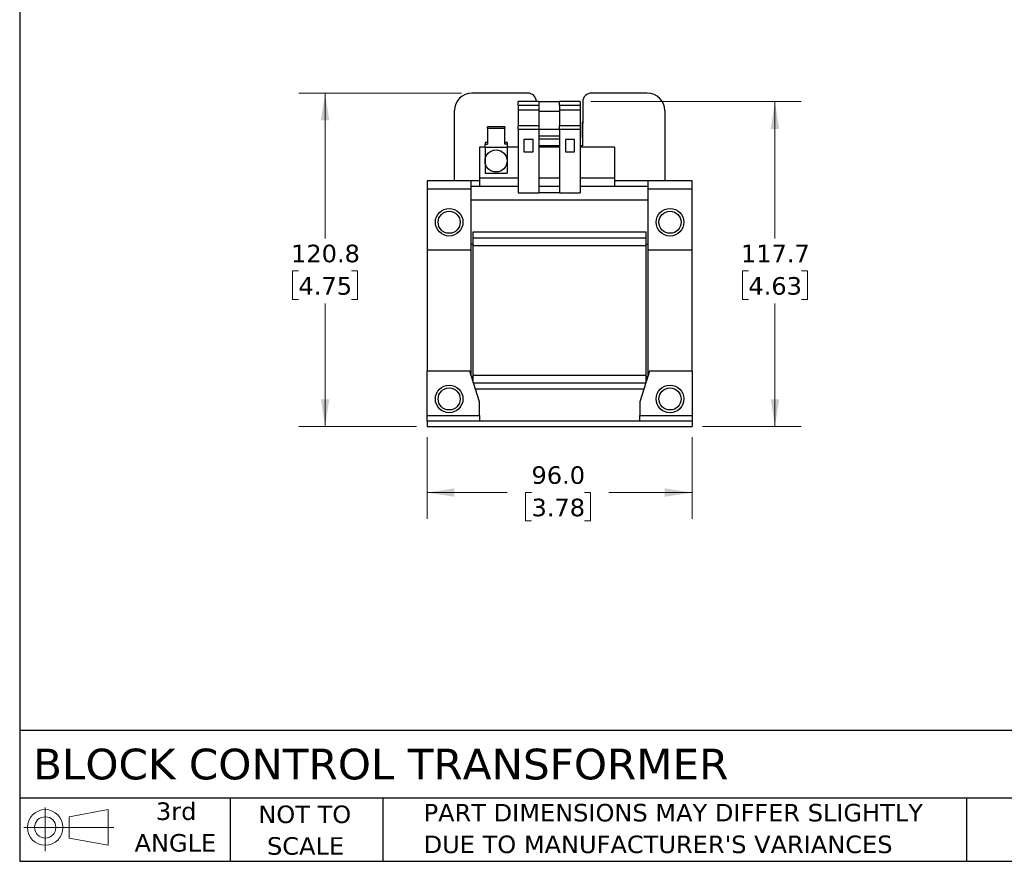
# Model space of a CAD drawing. Header units: millimetres. Extents: x 19 to 819, y 19 to 629.
# Tile 1 of 15: x 19 to 376, y 19 to 324. Entities that reach past the tile are written whole.
import ezdxf

# ---------------------------------------------------------------- set-up
doc = ezdxf.new("R2010")
doc.units = ezdxf.units.MM
doc.header["$LTSCALE"] = 3
doc.linetypes.add('SLD-Solid', pattern=[0])
doc.layers.add('TEXT', color=140, linetype='SLD-Solid', lineweight=25)
doc.styles.add('SLDTEXTSTYLE0', font='VERDANA.TTF')
doc.dimstyles.new('SLDDIMSTYLE0', dxfattribs={"dimtxt": 6.474023, "dimasz": 9.906, "dimexe": 0, "dimexo": 0.0625, "dimgap": 1.618506, "dimtad": 0, "dimtih": 1, "dimtoh": 1, "dimrnd": 1e-09, "dimzin": 4, "dimdsep": 46, "dimtxsty": 'SLDTEXTSTYLE0', "dimsah": 1, "dimcen": 0.09, "dimadec": 0, "dimazin": 1, "dimtfac": 1, "dimtofl": 0, "dimtmove": 0, "dimatfit": 3, "dimfxl": 0, "dimfrac": 2, "dimtolj": 1, "dimtzin": 12, "dimarcsym": 0})
doc.dimstyles.new('SLDDIMSTYLE1', dxfattribs={"dimtxt": 6.474023, "dimasz": 9.906, "dimexe": 0, "dimexo": 0.0625, "dimgap": 1.618506, "dimtad": 0, "dimtih": 1, "dimtoh": 1, "dimrnd": 1e-09, "dimzin": 12, "dimdsep": 46, "dimtxsty": 'SLDTEXTSTYLE0', "dimsah": 1, "dimcen": 0.09, "dimadec": 0, "dimazin": 3, "dimtfac": 1, "dimtofl": 0, "dimtmove": 0, "dimatfit": 3, "dimfxl": 0, "dimfrac": 2, "dimtolj": 1, "dimtzin": 12, "dimarcsym": 0})

# ---------------------------------------------------------------- blocks, each defined once
blk = doc.blocks.new('Block11')
at = {"color": 7, "linetype": 'SLD-Solid', "lineweight": 18}
for p, q in [((7.77, 15.93), (7.77, 0)), ((16.44, 12.5), (30.53, 15.1)), ((30.53, 15.1), (30.53, 2.19)), ((16.44, 4.79), (16.44, 12.5)), ((0, 8.65), (32.62, 8.65)), ((16.44, 4.79), (30.53, 2.19))]:
    blk.add_line(p, q, dxfattribs=at)
for radius in [6.45, 3.86]:
    blk.add_circle((7.77, 8.65), radius, dxfattribs=at)
blk = doc.blocks.new('Block12')
at = {"color": 7, "linetype": 'Continuous'}
blk.add_blockref('Block11', (0, 0), dxfattribs=at)
blk = doc.blocks.new('_D')
at = {"color": 7, "linetype": 'SLD-Solid', "lineweight": 0}
for p, q in [((166.61, 172.7), (166.61, 143.07)), ((262.61, 172.7), (262.61, 143.07)), ((166.61, 152.59), (195.66, 152.59)), ((204.43, 152.59), (202.26, 152.59)), ((202.26, 152.59), (202.26, 142.3)), ((223.67, 152.59), (225.85, 152.59)), ((225.85, 152.59), (225.85, 142.3)), ((262.61, 152.59), (232.45, 152.59)), ((202.26, 142.3), (204.43, 142.3)), ((225.85, 142.3), (223.67, 142.3))]:
    blk.add_line(p, q, dxfattribs=at)
at = {"color": 7, "linetype": 'SLD-Solid', "lineweight": 18}
for points in [[(166.61, 152.59), (176.52, 151.07), (176.52, 154.12)], [(262.61, 152.59), (252.71, 154.12), (252.71, 151.07)]]:
    blk.add_solid(points, dxfattribs=at)
at = {"color": 7, "linetype": 'SLD-Solid', "lineweight": 18, "char_height": 6.35, "attachment_point": 1, "style": 'SLDTEXTSTYLE0'}
for s, insert in [('96.0', (204.43, 162.11)), ('3.78', (204.43, 150.37))]:
    blk.add_mtext(s, dxfattribs=dict(at, insert=insert))
blk = doc.blocks.new('_D_1')
at = {"color": 7, "linetype": 'SLD-Solid', "lineweight": 0}
for p, q in [((225.92, 294.21), (302.14, 294.21)), ((292.61, 294.21), (292.61, 244.58)), ((282.99, 232.84), (280.82, 232.84)), ((280.82, 232.84), (280.82, 222.55)), ((302.23, 232.84), (304.41, 232.84)), ((304.41, 232.84), (304.41, 222.55)), ((280.82, 222.55), (282.99, 222.55)), ((304.41, 222.55), (302.23, 222.55)), ((292.61, 176.51), (292.61, 221.11)), ((266.42, 176.51), (302.14, 176.51))]:
    blk.add_line(p, q, dxfattribs=at)
at = {"color": 7, "linetype": 'SLD-Solid', "lineweight": 18}
for points in [[(292.61, 294.21), (291.09, 284.3), (294.14, 284.3)], [(292.61, 176.51), (294.14, 186.41), (291.09, 186.41)]]:
    blk.add_solid(points, dxfattribs=at)
at = {"color": 7, "linetype": 'SLD-Solid', "lineweight": 18, "char_height": 6.35, "attachment_point": 1, "style": 'SLDTEXTSTYLE0'}
for s, insert in [('117.7', (280.3, 242.36)), ('4.63', (282.99, 230.62))]:
    blk.add_mtext(s, dxfattribs=dict(at, insert=insert))
blk = doc.blocks.new('_D_2')
at = {"color": 7, "linetype": 'SLD-Solid', "lineweight": 0}
for p, q in [((179.05, 297.26), (120.13, 297.26)), ((129.66, 297.26), (129.66, 244.58)), ((120.04, 232.84), (117.86, 232.84)), ((117.86, 232.84), (117.86, 222.55)), ((139.27, 232.84), (141.45, 232.84)), ((141.45, 232.84), (141.45, 222.55)), ((117.86, 222.55), (120.04, 222.55)), ((141.45, 222.55), (139.27, 222.55)), ((129.66, 176.51), (129.66, 221.11)), ((162.8, 176.51), (120.13, 176.51))]:
    blk.add_line(p, q, dxfattribs=at)
at = {"color": 7, "linetype": 'SLD-Solid', "lineweight": 18}
for points in [[(129.66, 297.26), (128.13, 287.35), (131.18, 287.35)], [(129.66, 176.51), (131.18, 186.41), (128.13, 186.41)]]:
    blk.add_solid(points, dxfattribs=at)
at = {"color": 7, "linetype": 'SLD-Solid', "lineweight": 18, "char_height": 6.35, "attachment_point": 1, "style": 'SLDTEXTSTYLE0'}
for s, insert in [('120.8', (117.34, 242.36)), ('4.75', (120.04, 230.62))]:
    blk.add_mtext(s, dxfattribs=dict(at, insert=insert))

msp = doc.modelspace()

# ---------------------------------------------------------------- linework, layer by layer
for p, q in [((203.043, 297.258), (182.862, 297.258)), ((246.362, 297.258), (226.181, 297.258)), ((207.112, 294.208), (199.612, 294.208)), ((199.612, 292.908), (199.612, 294.208)), ((199.612, 292.908), (207.112, 292.908)), ((199.612, 292.908), (199.612, 291.054)), ((207.112, 294.208), (207.112, 292.908)), ((207.112, 294.208), (214.612, 294.208)), ((207.112, 292.908), (207.112, 291.054)), ((222.112, 294.208), (214.612, 294.208)), ((214.612, 292.908), (214.612, 294.208)), ((214.612, 292.908), (222.112, 292.908)), ((214.612, 292.908), (214.612, 291.054)), ((222.112, 294.208), (222.112, 292.908)), ((222.112, 292.908), (222.112, 291.054)), ((223.006, 294.111), (222.867, 278.208)), ((176.512, 265.508), (176.512, 290.908)), ((207.112, 291.054), (199.612, 291.054)), ((199.612, 291.054), (199.612, 285.394)), ((207.112, 291.054), (207.112, 285.394)), ((207.112, 290.708), (214.612, 290.708)), ((222.112, 291.054), (214.612, 291.054)), ((214.612, 291.054), (214.612, 285.394)), ((222.112, 291.054), (222.112, 285.394)), ((252.712, 290.908), (252.712, 265.508)), ((207.112, 285.394), (199.612, 285.394)), ((199.612, 284.194), (199.612, 285.394)), ((207.112, 285.394), (207.112, 284.194)), ((222.112, 285.394), (214.612, 285.394)), ((214.612, 284.194), (214.612, 285.394)), ((222.112, 285.394), (222.112, 284.194)), ((194.762, 285.029), (188.462, 285.029)), ((188.462, 284.463), (188.462, 285.029)), ((194.762, 284.463), (188.462, 284.463)), ((188.462, 284.463), (188.462, 278.807)), ((194.762, 285.029), (194.762, 284.463)), ((194.762, 278.807), (194.762, 284.463)), ((199.612, 284.194), (207.112, 284.194)), ((199.612, 284.194), (199.612, 261.094)), ((207.112, 284.194), (207.112, 261.094)), ((207.112, 284.154), (214.612, 284.154)), ((214.612, 284.194), (222.112, 284.194)), ((214.612, 284.194), (214.612, 261.094)), ((222.112, 284.194), (222.112, 261.094)), ((187.612, 279.372), (187.612, 278.807)), ((188.462, 279.372), (187.612, 279.372)), ((187.612, 277.627), (187.612, 278.807)), ((187.612, 278.807), (188.462, 278.807)), ((195.612, 279.372), (194.762, 279.372)), ((195.612, 278.807), (194.762, 278.807)), ((195.612, 279.372), (195.612, 278.807)), ((195.612, 278.807), (195.612, 277.627)), ((205.012, 280.508), (201.712, 280.508)), ((201.712, 280.508), (201.712, 276.008)), ((205.012, 276.008), (205.012, 280.508)), ((214.612, 281.708), (207.112, 281.708)), ((207.112, 280.725), (214.612, 280.725)), ((214.612, 278.208), (207.112, 278.208)), ((220.012, 280.508), (216.712, 280.508)), ((216.712, 280.508), (216.712, 276.008)), ((220.012, 276.008), (220.012, 280.508)), ((222.867, 278.208), (222.112, 278.208)), ((185.612, 277.708), (185.612, 266.508)), ((187.612, 277.708), (185.612, 277.708)), ((187.612, 277.627), (195.612, 277.627)), ((187.612, 277.627), (187.612, 272.708)), ((199.612, 277.708), (195.612, 277.708)), ((195.612, 277.627), (195.612, 272.708)), ((201.712, 276.008), (205.012, 276.008)), ((214.612, 277.708), (207.112, 277.708)), ((216.712, 276.008), (220.012, 276.008)), ((234.612, 277.708), (222.112, 277.708)), ((234.612, 266.508), (234.612, 277.708)), ((187.612, 272.708), (187.612, 268.208)), ((195.612, 272.708), (195.612, 268.208)), ((187.612, 268.208), (195.612, 268.208)), ((166.612, 265.508), (166.612, 262.508)), ((176.512, 265.508), (166.612, 265.508)), ((185.612, 265.508), (176.512, 265.508)), ((182.612, 262.508), (182.612, 265.508)), ((199.612, 266.508), (185.612, 266.508)), ((185.612, 266.508), (185.612, 263.508)), ((214.612, 266.508), (207.112, 266.508)), ((234.612, 266.508), (222.112, 266.508)), ((234.612, 263.508), (234.612, 266.508)), ((252.712, 265.508), (234.612, 265.508)), ((246.612, 265.508), (246.612, 262.508)), ((262.612, 265.508), (252.712, 265.508)), ((262.612, 262.508), (262.612, 265.508)), ((182.612, 262.508), (166.612, 262.508)), ((166.612, 262.508), (166.612, 240.508)), ((182.612, 263.508), (185.612, 263.508)), ((182.612, 240.508), (182.612, 262.508)), ((185.612, 263.508), (199.612, 263.508)), ((199.612, 261.094), (207.112, 261.094)), ((207.112, 263.508), (214.612, 263.508)), ((214.612, 261.094), (207.112, 261.094)), ((214.612, 261.094), (222.112, 261.094)), ((222.112, 263.508), (234.612, 263.508)), ((234.612, 263.508), (246.612, 263.508)), ((262.612, 262.508), (246.612, 262.508)), ((246.612, 262.508), (246.612, 240.508)), ((262.612, 240.508), (262.612, 262.508)), ((246.612, 258.508), (182.612, 258.508)), ((183.312, 247.007), (245.912, 247.007)), ((183.312, 244.707), (183.312, 247.007)), ((245.912, 244.707), (245.912, 247.007)), ((245.912, 244.707), (183.312, 244.707)), ((183.312, 242.007), (183.312, 244.707)), ((245.912, 242.007), (245.912, 244.707)), ((166.612, 240.508), (182.612, 240.508)), ((166.612, 240.508), (166.612, 196.507)), ((182.612, 242.507), (183.312, 242.507)), ((182.612, 194.936), (182.612, 240.508)), ((245.912, 242.007), (183.312, 242.007)), ((183.312, 195.007), (183.312, 242.007)), ((245.912, 242.507), (246.612, 242.507)), ((245.912, 195.007), (245.912, 242.007)), ((246.612, 240.508), (262.612, 240.508)), ((246.612, 240.508), (246.612, 194.936)), ((262.612, 196.507), (262.612, 240.508)), ((182.112, 196.507), (166.612, 196.507)), ((166.612, 180.507), (166.612, 196.507)), ((183.312, 192.736), (182.112, 196.507)), ((247.112, 196.507), (245.912, 192.736)), ((262.612, 196.507), (247.112, 196.507)), ((262.612, 196.507), (262.612, 180.507)), ((183.312, 194.507), (182.748, 194.507)), ((245.912, 195.007), (183.312, 195.007)), ((183.312, 192.336), (183.312, 195.007)), ((245.912, 192.336), (245.912, 195.007)), ((246.475, 194.507), (245.912, 194.507)), ((183.439, 192.336), (183.312, 192.336)), ((185.612, 185.507), (183.439, 192.336)), ((183.448, 192.307), (245.775, 192.307)), ((245.044, 190.007), (184.18, 190.007)), ((245.785, 192.336), (243.612, 185.507)), ((245.912, 192.336), (245.785, 192.336)), ((185.612, 180.507), (185.612, 185.507)), ((243.612, 185.507), (243.612, 180.507)), ((166.612, 180.507), (185.612, 180.507)), ((166.612, 178.507), (166.612, 180.507)), ((166.612, 178.507), (166.612, 176.507)), ((262.612, 178.507), (166.612, 178.507)), ((185.612, 180.507), (185.612, 178.507)), ((243.612, 180.507), (262.612, 180.507)), ((243.612, 178.507), (243.612, 180.507)), ((262.612, 180.507), (262.612, 178.507)), ((262.612, 178.507), (262.612, 176.507)), ((166.612, 176.507), (262.612, 176.507))]:
    msp.add_line(p, q)
for centre, radius in [((191.612, 272.708), 4), ((174.612, 250.508), 5), ((174.612, 250.508), 4), ((254.612, 250.508), 5), ((254.612, 250.508), 4), ((174.612, 186.507), 5), ((174.612, 186.507), 4), ((254.612, 186.507), 5), ((254.612, 186.507), 4)]:
    msp.add_circle(centre, radius)
for centre, radius, start, end in [((182.862, 290.908), 6.35, 90, 180), ((203.043, 294.083), 3.175, 2.25632, 90), ((226.181, 294.083), 3.175, 90, 179.49989), ((246.362, 290.908), 6.35, 0, 90)]:
    msp.add_arc(centre, radius, start, end)
msp.add_open_spline([(222.892, 281.128), (222.893, 281.163), (222.893, 281.233), (222.894, 281.349), (222.895, 281.472), (222.896, 281.603), (222.898, 281.743), (222.899, 281.891), (222.902, 282.184), (222.906, 282.662), (222.912, 283.386), (222.919, 284.19), (222.925, 284.918), (222.931, 285.526), (222.935, 285.988), (222.939, 286.451), (222.941, 286.761), (222.943, 286.914)], degree=3, knots=[0, 0, 0, 0, 0.0349468, 0.0697671, 0.104504, 0.1392004, 0.1738997, 0.2086451, 0.2434798, 0.3700635, 0.4960623, 0.6235933, 0.7506562, 0.8141554, 0.8780999, 0.9395213, 1, 1, 1, 1])
msp.add_open_spline([(222.943, 286.914), (222.943, 286.915), (222.943, 286.916), (222.943, 286.917)], degree=3)
at = {"layer": 'TEXT'}
for p, q in [((19.05, 628.65), (19.05, 19.05)), ((819.15, 66.378), (19.05, 66.378)), ((819.15, 41.91), (19.05, 41.91)), ((95.25, 41.91), (95.25, 19.05)), ((150.635, 41.91), (150.635, 19.05)), ((361.939, 41.91), (361.939, 19.05)), ((19.05, 19.05), (819.15, 19.05))]:
    msp.add_line(p, q, dxfattribs=at)

# ---------------------------------------------------------------- block references
msp.add_blockref('Block12', (20.514, 22.662), dxfattribs=at)

# ---------------------------------------------------------------- texts
at = {"layer": 'TEXT', "style": 'SLDTEXTSTYLE0'}
for s, insert, char_height, attachment_point in [('BLOCK CONTROL TRANSFORMER', (23.897, 59.834), 11.1125, 1), ('3rd', (75.74, 40.381), 6.35, 2), ('NOT TO', (122.305, 39.258), 6.35, 2), ('PART DIMENSIONS MAY DIFFER SLIGHTLY ', (165.358, 39.842), 6.35, 1), ('ANGLE', (75.447, 28.915), 6.35, 2), ("DUE TO MANUFACTURER'S VARIANCES", (165.358, 28.376), 6.35, 1), ('SCALE', (122.594, 27.791), 6.35, 2)]:
    msp.add_mtext(s, dxfattribs=dict(at, insert=insert, char_height=char_height, attachment_point=attachment_point))

# ---------------------------------------------------------------- dimensions: what is measured, and where the dimension line sits
at = {"color": 7, "linetype": 'SLD-Solid', "lineweight": 18}
for base, p1, p2, angle, dimstyle, picture, middle in [((129.656, 176.507), (182.862, 297.258), (166.612, 176.507), 90, 'SLDDIMSTYLE1', '_D_2', (129.656, 232.844)), ((292.612, 294.208), (262.612, 176.507), (222.112, 294.208), 90, 'SLDDIMSTYLE1', '_D_1', (292.612, 232.844)), ((262.612, 152.593), (166.612, 176.507), (262.612, 176.507), 0, 'SLDDIMSTYLE0', '_D', (214.054, 152.593))]:
    dim = msp.add_linear_dim(base=base, p1=p1, p2=p2, angle=angle, dimstyle=dimstyle, dxfattribs=at)
    dim.commit()
    dim.dimension.update_dxf_attribs({"geometry": picture, "text_midpoint": middle, "dimtype": 160})

doc.saveas('drawing.dxf')
